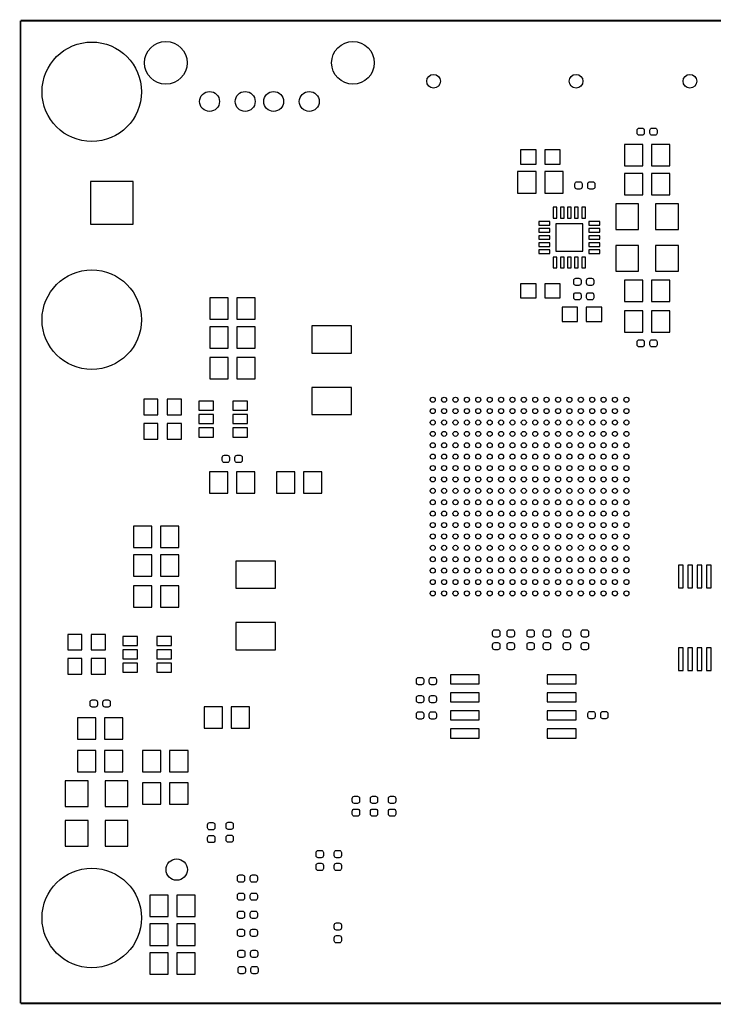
# Model space of a CAD drawing. Extents: x 0 to 180, y 0 to 69.
# Tile 1 of 3: x 0 to 49, y 0 to 69. Entities that reach past the tile are written whole.
import ezdxf

# ---------------------------------------------------------------- set-up
doc = ezdxf.new("R2010")
doc.units = 0
doc.layers.add('BG_OUTLINE', color=254, linetype='CONTINUOUS')
doc.layers.add('PIN_SOLDERMASK_BOTTOM', color=40, linetype='CONTINUOUS')

msp = doc.modelspace()

# ---------------------------------------------------------------- linework, layer by layer
at = {"layer": 'BG_OUTLINE', "const_width": 0.127}
for points in [[(0, 69.000116), (0, 0)], [(96.999806, 69.000116), (0, 69.000116)], [(0, 0), (96.999806, 0)]]:
    msp.add_lwpolyline(points, dxfattribs=at)
at = {"layer": 'PIN_SOLDERMASK_BOTTOM'}
for points in [[(43.287696, 61.3029, -0.414214), (43.440096, 61.4553), (43.643296, 61.4553, -0.414214), (43.795696, 61.3029), (43.795696, 61.0997, -0.414214), (43.643296, 60.9473), (43.440096, 60.9473, -0.414214), (43.287696, 61.0997)], [(44.186856, 61.3029, -0.414214), (44.339256, 61.4553), (44.542456, 61.4553, -0.414214), (44.694856, 61.3029), (44.694856, 61.0997, -0.414214), (44.542456, 60.9473), (44.339256, 60.9473, -0.414214), (44.186856, 61.0997)], [(39.42842, 57.3278, -0.414214), (39.27602, 57.1754), (39.07282, 57.1754, -0.414214), (38.92042, 57.3278), (38.92042, 57.531, -0.414214), (39.07282, 57.6834), (39.27602, 57.6834, -0.414214), (39.42842, 57.531)], [(40.32758, 57.3278, -0.414214), (40.17518, 57.1754), (39.97198, 57.1754, -0.414214), (39.81958, 57.3278), (39.81958, 57.531, -0.414214), (39.97198, 57.6834), (40.17518, 57.6834, -0.414214), (40.32758, 57.531)], [(38.842696, 50.7619, -0.414214), (38.995096, 50.9143), (39.198296, 50.9143, -0.414214), (39.350696, 50.7619), (39.350696, 50.5587, -0.414214), (39.198296, 50.4063), (38.995096, 50.4063, -0.414214), (38.842696, 50.5587)], [(39.741856, 50.7619, -0.414214), (39.894256, 50.9143), (40.097456, 50.9143, -0.414214), (40.249856, 50.7619), (40.249856, 50.5587, -0.414214), (40.097456, 50.4063), (39.894256, 50.4063, -0.414214), (39.741856, 50.5587)], [(39.350696, 49.5427, -0.414214), (39.198296, 49.3903), (38.995096, 49.3903, -0.414214), (38.842696, 49.5427), (38.842696, 49.7459, -0.414214), (38.995096, 49.8983), (39.198296, 49.8983, -0.414214), (39.350696, 49.7459)], [(40.249856, 49.5427, -0.414214), (40.097456, 49.3903), (39.894256, 49.3903, -0.414214), (39.741856, 49.5427), (39.741856, 49.7459, -0.414214), (39.894256, 49.8983), (40.097456, 49.8983, -0.414214), (40.249856, 49.7459)], [(43.287696, 46.4439, -0.414214), (43.440096, 46.5963), (43.643296, 46.5963, -0.414214), (43.795696, 46.4439), (43.795696, 46.2407, -0.414214), (43.643296, 46.0883), (43.440096, 46.0883, -0.414214), (43.287696, 46.2407)], [(44.186856, 46.4439, -0.414214), (44.339256, 46.5963), (44.542456, 46.5963, -0.414214), (44.694856, 46.4439), (44.694856, 46.2407, -0.414214), (44.542456, 46.0883), (44.339256, 46.0883, -0.414214), (44.186856, 46.2407)], [(14.15542, 38.3286, -0.414214), (14.30782, 38.481), (14.51102, 38.481, -0.414214), (14.66342, 38.3286), (14.66342, 38.1254, -0.414214), (14.51102, 37.973), (14.30782, 37.973, -0.414214), (14.15542, 38.1254)], [(15.05458, 38.3286, -0.414214), (15.20698, 38.481), (15.41018, 38.481, -0.414214), (15.56258, 38.3286), (15.56258, 38.1254, -0.414214), (15.41018, 37.973), (15.20698, 37.973, -0.414214), (15.05458, 38.1254)], [(33.5026, 26.23058, -0.414214), (33.655, 26.07818), (33.655, 25.87498, -0.414214), (33.5026, 25.72258), (33.2994, 25.72258, -0.414214), (33.147, 25.87498), (33.147, 26.07818, -0.414214), (33.2994, 26.23058)], [(34.5186, 26.23058, -0.414214), (34.671, 26.07818), (34.671, 25.87498, -0.414214), (34.5186, 25.72258), (34.3154, 25.72258, -0.414214), (34.163, 25.87498), (34.163, 26.07818, -0.414214), (34.3154, 26.23058)], [(35.9156, 26.23058, -0.414214), (36.068, 26.07818), (36.068, 25.87498, -0.414214), (35.9156, 25.72258), (35.7124, 25.72258, -0.414214), (35.56, 25.87498), (35.56, 26.07818, -0.414214), (35.7124, 26.23058)], [(37.0586, 26.23058, -0.414214), (37.211, 26.07818), (37.211, 25.87498, -0.414214), (37.0586, 25.72258), (36.8554, 25.72258, -0.414214), (36.703, 25.87498), (36.703, 26.07818, -0.414214), (36.8554, 26.23058)], [(38.4556, 26.23058, -0.414214), (38.608, 26.07818), (38.608, 25.87498, -0.414214), (38.4556, 25.72258), (38.2524, 25.72258, -0.414214), (38.1, 25.87498), (38.1, 26.07818, -0.414214), (38.2524, 26.23058)], [(39.7256, 26.23058, -0.414214), (39.878, 26.07818), (39.878, 25.87498, -0.414214), (39.7256, 25.72258), (39.5224, 25.72258, -0.414214), (39.37, 25.87498), (39.37, 26.07818, -0.414214), (39.5224, 26.23058)], [(33.5026, 25.33142, -0.414214), (33.655, 25.17902), (33.655, 24.97582, -0.414214), (33.5026, 24.82342), (33.2994, 24.82342, -0.414214), (33.147, 24.97582), (33.147, 25.17902, -0.414214), (33.2994, 25.33142)], [(34.5186, 25.33142, -0.414214), (34.671, 25.17902), (34.671, 24.97582, -0.414214), (34.5186, 24.82342), (34.3154, 24.82342, -0.414214), (34.163, 24.97582), (34.163, 25.17902, -0.414214), (34.3154, 25.33142)], [(35.9156, 25.33142, -0.414214), (36.068, 25.17902), (36.068, 24.97582, -0.414214), (35.9156, 24.82342), (35.7124, 24.82342, -0.414214), (35.56, 24.97582), (35.56, 25.17902, -0.414214), (35.7124, 25.33142)], [(37.0586, 25.33142, -0.414214), (37.211, 25.17902), (37.211, 24.97582, -0.414214), (37.0586, 24.82342), (36.8554, 24.82342, -0.414214), (36.703, 24.97582), (36.703, 25.17902, -0.414214), (36.8554, 25.33142)], [(38.4556, 25.33142, -0.414214), (38.608, 25.17902), (38.608, 24.97582, -0.414214), (38.4556, 24.82342), (38.2524, 24.82342, -0.414214), (38.1, 24.97582), (38.1, 25.17902, -0.414214), (38.2524, 25.33142)], [(39.7256, 25.33142, -0.414214), (39.878, 25.17902), (39.878, 24.97582, -0.414214), (39.7256, 24.82342), (39.5224, 24.82342, -0.414214), (39.37, 24.97582), (39.37, 25.17902, -0.414214), (39.5224, 25.33142)], [(28.30322, 22.5298, -0.414214), (28.15082, 22.3774), (27.94762, 22.3774, -0.414214), (27.79522, 22.5298), (27.79522, 22.733, -0.414214), (27.94762, 22.8854), (28.15082, 22.8854, -0.414214), (28.30322, 22.733)], [(29.20238, 22.5298, -0.414214), (29.04998, 22.3774), (28.84678, 22.3774, -0.414214), (28.69438, 22.5298), (28.69438, 22.733, -0.414214), (28.84678, 22.8854), (29.04998, 22.8854, -0.414214), (29.20238, 22.733)], [(28.30322, 21.2598, -0.414214), (28.15082, 21.1074), (27.94762, 21.1074, -0.414214), (27.79522, 21.2598), (27.79522, 21.463, -0.414214), (27.94762, 21.6154), (28.15082, 21.6154, -0.414214), (28.30322, 21.463)], [(29.20238, 21.2598, -0.414214), (29.04998, 21.1074), (28.84678, 21.1074, -0.414214), (28.69438, 21.2598), (28.69438, 21.463, -0.414214), (28.84678, 21.6154), (29.04998, 21.6154, -0.414214), (29.20238, 21.463)], [(4.88442, 21.1582, -0.414214), (5.03682, 21.3106), (5.24002, 21.3106, -0.414214), (5.39242, 21.1582), (5.39242, 20.955, -0.414214), (5.24002, 20.8026), (5.03682, 20.8026, -0.414214), (4.88442, 20.955)], [(5.78358, 21.1582, -0.414214), (5.93598, 21.3106), (6.13918, 21.3106, -0.414214), (6.29158, 21.1582), (6.29158, 20.955, -0.414214), (6.13918, 20.8026), (5.93598, 20.8026, -0.414214), (5.78358, 20.955)], [(27.79522, 20.32, -0.414214), (27.94762, 20.4724), (28.15082, 20.4724, -0.414214), (28.30322, 20.32), (28.30322, 20.1168, -0.414214), (28.15082, 19.9644), (27.94762, 19.9644, -0.414214), (27.79522, 20.1168)], [(28.69438, 20.32, -0.414214), (28.84678, 20.4724), (29.04998, 20.4724, -0.414214), (29.20238, 20.32), (29.20238, 20.1168, -0.414214), (29.04998, 19.9644), (28.84678, 19.9644, -0.414214), (28.69438, 20.1168)], [(39.83482, 20.3454, -0.414214), (39.98722, 20.4978), (40.19042, 20.4978, -0.414214), (40.34282, 20.3454), (40.34282, 20.1422, -0.414214), (40.19042, 19.9898), (39.98722, 19.9898, -0.414214), (39.83482, 20.1422)], [(40.73398, 20.3454, -0.414214), (40.88638, 20.4978), (41.08958, 20.4978, -0.414214), (41.24198, 20.3454), (41.24198, 20.1422, -0.414214), (41.08958, 19.9898), (40.88638, 19.9898, -0.414214), (40.73398, 20.1422)], [(23.647654, 14.546326, -0.414214), (23.800054, 14.393926), (23.800054, 14.190726, -0.414214), (23.647654, 14.038326), (23.444454, 14.038326, -0.414214), (23.292054, 14.190726), (23.292054, 14.393926, -0.414214), (23.444454, 14.546326)], [(24.917654, 14.546326, -0.414214), (25.070054, 14.393926), (25.070054, 14.190726, -0.414214), (24.917654, 14.038326), (24.714454, 14.038326, -0.414214), (24.562054, 14.190726), (24.562054, 14.393926, -0.414214), (24.714454, 14.546326)], [(26.187654, 14.546326, -0.414214), (26.340054, 14.393926), (26.340054, 14.190726, -0.414214), (26.187654, 14.038326), (25.984454, 14.038326, -0.414214), (25.832054, 14.190726), (25.832054, 14.393926, -0.414214), (25.984454, 14.546326)], [(23.647654, 13.647166, -0.414214), (23.800054, 13.494766), (23.800054, 13.291566, -0.414214), (23.647654, 13.139166), (23.444454, 13.139166, -0.414214), (23.292054, 13.291566), (23.292054, 13.494766, -0.414214), (23.444454, 13.647166)], [(24.917654, 13.647166, -0.414214), (25.070054, 13.494766), (25.070054, 13.291566, -0.414214), (24.917654, 13.139166), (24.714454, 13.139166, -0.414214), (24.562054, 13.291566), (24.562054, 13.494766, -0.414214), (24.714454, 13.647166)], [(26.187654, 13.647166, -0.414214), (26.340054, 13.494766), (26.340054, 13.291566, -0.414214), (26.187654, 13.139166), (25.984454, 13.139166, -0.414214), (25.832054, 13.291566), (25.832054, 13.494766, -0.414214), (25.984454, 13.647166)], [(13.4874, 12.69238, -0.414214), (13.6398, 12.53998), (13.6398, 12.33678, -0.414214), (13.4874, 12.18438), (13.2842, 12.18438, -0.414214), (13.1318, 12.33678), (13.1318, 12.53998, -0.414214), (13.2842, 12.69238)], [(14.7828, 12.71778, -0.414214), (14.9352, 12.56538), (14.9352, 12.36218, -0.414214), (14.7828, 12.20978), (14.5796, 12.20978, -0.414214), (14.4272, 12.36218), (14.4272, 12.56538, -0.414214), (14.5796, 12.71778)], [(13.4874, 11.79322, -0.414214), (13.6398, 11.64082), (13.6398, 11.43762, -0.414214), (13.4874, 11.28522), (13.2842, 11.28522, -0.414214), (13.1318, 11.43762), (13.1318, 11.64082, -0.414214), (13.2842, 11.79322)], [(14.7828, 11.81862, -0.414214), (14.9352, 11.66622), (14.9352, 11.46302, -0.414214), (14.7828, 11.31062), (14.5796, 11.31062, -0.414214), (14.4272, 11.46302), (14.4272, 11.66622, -0.414214), (14.5796, 11.81862)], [(21.107654, 10.736326, -0.414214), (21.260054, 10.583926), (21.260054, 10.380726, -0.414214), (21.107654, 10.228326), (20.904454, 10.228326, -0.414214), (20.752054, 10.380726), (20.752054, 10.583926, -0.414214), (20.904454, 10.736326)], [(22.377654, 10.736326, -0.414214), (22.530054, 10.583926), (22.530054, 10.380726, -0.414214), (22.377654, 10.228326), (22.174454, 10.228326, -0.414214), (22.022054, 10.380726), (22.022054, 10.583926, -0.414214), (22.174454, 10.736326)], [(21.107654, 9.837166, -0.414214), (21.260054, 9.684766), (21.260054, 9.481566, -0.414214), (21.107654, 9.329166), (20.904454, 9.329166, -0.414214), (20.752054, 9.481566), (20.752054, 9.684766, -0.414214), (20.904454, 9.837166)], [(22.377654, 9.837166, -0.414214), (22.530054, 9.684766), (22.530054, 9.481566, -0.414214), (22.377654, 9.329166), (22.174454, 9.329166, -0.414214), (22.022054, 9.481566), (22.022054, 9.684766, -0.414214), (22.174454, 9.837166)], [(15.730474, 8.661146, -0.414214), (15.578074, 8.508746), (15.374874, 8.508746, -0.414214), (15.222474, 8.661146), (15.222474, 8.864346, -0.414214), (15.374874, 9.016746), (15.578074, 9.016746, -0.414214), (15.730474, 8.864346)], [(16.629634, 8.661146, -0.414214), (16.477234, 8.508746), (16.274034, 8.508746, -0.414214), (16.121634, 8.661146), (16.121634, 8.864346, -0.414214), (16.274034, 9.016746), (16.477234, 9.016746, -0.414214), (16.629634, 8.864346)], [(15.730474, 7.391146, -0.414214), (15.578074, 7.238746), (15.374874, 7.238746, -0.414214), (15.222474, 7.391146), (15.222474, 7.594346, -0.414214), (15.374874, 7.746746), (15.578074, 7.746746, -0.414214), (15.730474, 7.594346)], [(16.629634, 7.391146, -0.414214), (16.477234, 7.238746), (16.274034, 7.238746, -0.414214), (16.121634, 7.391146), (16.121634, 7.594346, -0.414214), (16.274034, 7.746746), (16.477234, 7.746746, -0.414214), (16.629634, 7.594346)], [(15.730474, 6.121146, -0.414214), (15.578074, 5.968746), (15.374874, 5.968746, -0.414214), (15.222474, 6.121146), (15.222474, 6.324346, -0.414214), (15.374874, 6.476746), (15.578074, 6.476746, -0.414214), (15.730474, 6.324346)], [(16.629634, 6.121146, -0.414214), (16.477234, 5.968746), (16.274034, 5.968746, -0.414214), (16.121634, 6.121146), (16.121634, 6.324346, -0.414214), (16.274034, 6.476746), (16.477234, 6.476746, -0.414214), (16.629634, 6.324346)], [(22.174454, 5.148326, -0.414214), (22.022054, 5.300726), (22.022054, 5.503926, -0.414214), (22.174454, 5.656326), (22.377654, 5.656326, -0.414214), (22.530054, 5.503926), (22.530054, 5.300726, -0.414214), (22.377654, 5.148326)], [(15.730474, 4.851146, -0.414214), (15.578074, 4.698746), (15.374874, 4.698746, -0.414214), (15.222474, 4.851146), (15.222474, 5.054346, -0.414214), (15.374874, 5.206746), (15.578074, 5.206746, -0.414214), (15.730474, 5.054346)], [(16.629634, 4.851146, -0.414214), (16.477234, 4.698746), (16.274034, 4.698746, -0.414214), (16.121634, 4.851146), (16.121634, 5.054346, -0.414214), (16.274034, 5.206746), (16.477234, 5.206746, -0.414214), (16.629634, 5.054346)], [(22.174454, 4.249166, -0.414214), (22.022054, 4.401566), (22.022054, 4.604766, -0.414214), (22.174454, 4.757166), (22.377654, 4.757166, -0.414214), (22.530054, 4.604766), (22.530054, 4.401566, -0.414214), (22.377654, 4.249166)], [(15.75562, 3.3782, -0.414214), (15.60322, 3.2258), (15.40002, 3.2258, -0.414214), (15.24762, 3.3782), (15.24762, 3.5814, -0.414214), (15.40002, 3.7338), (15.60322, 3.7338, -0.414214), (15.75562, 3.5814)], [(16.65478, 3.3782, -0.414214), (16.50238, 3.2258), (16.29918, 3.2258, -0.414214), (16.14678, 3.3782), (16.14678, 3.5814, -0.414214), (16.29918, 3.7338), (16.50238, 3.7338, -0.414214), (16.65478, 3.5814)], [(15.78102, 2.2352, -0.414214), (15.62862, 2.0828), (15.42542, 2.0828, -0.414214), (15.27302, 2.2352), (15.27302, 2.4384, -0.414214), (15.42542, 2.5908), (15.62862, 2.5908, -0.414214), (15.78102, 2.4384)], [(16.68018, 2.2352, -0.414214), (16.52778, 2.0828), (16.32458, 2.0828, -0.414214), (16.17218, 2.2352), (16.17218, 2.4384, -0.414214), (16.32458, 2.5908), (16.52778, 2.5908, -0.414214), (16.68018, 2.4384)]]:
    msp.add_lwpolyline(points, format="xyb", close=True, dxfattribs=at)
for points in [[(42.393616, 60.2996), (42.393616, 58.801), (43.689016, 58.801), (43.689016, 60.2996)], [(44.293536, 60.2996), (44.293536, 58.801), (45.588936, 58.801), (45.588936, 60.2996)], [(35.102292, 59.9186), (35.102292, 58.928), (36.194492, 58.928), (36.194492, 59.9186)], [(36.80206, 59.9186), (36.80206, 58.928), (37.89426, 58.928), (37.89426, 59.9186)], [(34.900616, 58.3946), (34.900616, 56.896), (36.196016, 56.896), (36.196016, 58.3946)], [(36.800536, 58.3946), (36.800536, 56.896), (38.095936, 56.896), (38.095936, 58.3946)], [(42.393616, 58.2676), (42.393616, 56.769), (43.689016, 56.769), (43.689016, 58.2676)], [(44.293536, 58.2676), (44.293536, 56.769), (45.588936, 56.769), (45.588936, 58.2676)], [(7.8994, 54.7116), (7.8994, 57.7088), (4.9022, 57.7088), (4.9022, 54.7116)], [(41.791128, 56.134), (41.791128, 54.3306), (43.391328, 54.3306), (43.391328, 56.134)], [(44.591224, 56.134), (44.591224, 54.3306), (46.191424, 54.3306), (46.191424, 56.134)], [(37.404802, 55.14086), (37.658802, 55.14086), (37.658802, 55.90286), (37.404802, 55.90286)], [(37.904674, 55.14086), (38.158674, 55.14086), (38.158674, 55.90286), (37.904674, 55.90286)], [(38.4048, 55.14086), (38.6588, 55.14086), (38.6588, 55.90286), (38.4048, 55.90286)], [(38.904926, 55.14086), (39.158926, 55.14086), (39.158926, 55.90286), (38.904926, 55.90286)], [(39.404798, 55.14086), (39.658798, 55.14086), (39.658798, 55.90286), (39.404798, 55.90286)], [(36.40074, 54.898798), (36.40074, 54.644798), (37.16274, 54.644798), (37.16274, 54.898798)], [(37.5793, 52.8193), (39.4843, 52.8193), (39.4843, 54.7243), (37.5793, 54.7243)], [(39.90086, 54.898798), (39.90086, 54.644798), (40.66286, 54.644798), (40.66286, 54.898798)], [(36.40074, 54.398926), (36.40074, 54.144926), (37.16274, 54.144926), (37.16274, 54.398926)], [(39.90086, 54.398926), (39.90086, 54.144926), (40.66286, 54.144926), (40.66286, 54.398926)], [(36.40074, 53.8988), (36.40074, 53.6448), (37.16274, 53.6448), (37.16274, 53.8988)], [(36.40074, 53.398674), (36.40074, 53.144674), (37.16274, 53.144674), (37.16274, 53.398674)], [(39.90086, 53.8988), (39.90086, 53.6448), (40.66286, 53.6448), (40.66286, 53.8988)], [(39.90086, 53.398674), (39.90086, 53.144674), (40.66286, 53.144674), (40.66286, 53.398674)], [(36.40074, 52.898802), (36.40074, 52.644802), (37.16274, 52.644802), (37.16274, 52.898802)], [(39.90086, 52.898802), (39.90086, 52.644802), (40.66286, 52.644802), (40.66286, 52.898802)], [(41.791128, 53.213), (41.791128, 51.4096), (43.391328, 51.4096), (43.391328, 53.213)], [(44.591224, 53.213), (44.591224, 51.4096), (46.191424, 51.4096), (46.191424, 53.213)], [(37.404802, 51.64074), (37.658802, 51.64074), (37.658802, 52.40274), (37.404802, 52.40274)], [(37.904674, 51.64074), (38.158674, 51.64074), (38.158674, 52.40274), (37.904674, 52.40274)], [(38.4048, 51.64074), (38.6588, 51.64074), (38.6588, 52.40274), (38.4048, 52.40274)], [(38.904926, 51.64074), (39.158926, 51.64074), (39.158926, 52.40274), (38.904926, 52.40274)], [(39.404798, 51.64074), (39.658798, 51.64074), (39.658798, 52.40274), (39.404798, 52.40274)], [(35.102292, 50.5206), (35.102292, 49.53), (36.194492, 49.53), (36.194492, 50.5206)], [(36.80206, 50.5206), (36.80206, 49.53), (37.89426, 49.53), (37.89426, 50.5206)], [(42.393616, 50.7746), (42.393616, 49.276), (43.689016, 49.276), (43.689016, 50.7746)], [(44.293536, 50.7746), (44.293536, 49.276), (45.588936, 49.276), (45.588936, 50.7746)], [(13.28674, 49.5427), (13.28674, 48.0441), (14.58214, 48.0441), (14.58214, 49.5427)], [(15.18666, 49.5427), (15.18666, 48.0441), (16.48206, 48.0441), (16.48206, 49.5427)], [(38.023292, 48.8696), (38.023292, 47.879), (39.115492, 47.879), (39.115492, 48.8696)], [(39.72306, 48.8696), (39.72306, 47.879), (40.81526, 47.879), (40.81526, 48.8696)], [(42.393616, 48.6156), (42.393616, 47.117), (43.689016, 47.117), (43.689016, 48.6156)], [(44.293536, 48.6156), (44.293536, 47.117), (45.588936, 47.117), (45.588936, 48.6156)], [(13.28674, 47.5107), (13.28674, 46.0121), (14.58214, 46.0121), (14.58214, 47.5107)], [(15.18666, 47.5107), (15.18666, 46.0121), (16.48206, 46.0121), (16.48206, 47.5107)], [(20.447, 45.6565), (23.241, 45.6565), (23.241, 47.5615), (20.447, 47.5615)], [(13.28674, 45.3517), (13.28674, 43.8531), (14.58214, 43.8531), (14.58214, 45.3517)], [(15.18666, 45.3517), (15.18666, 43.8531), (16.48206, 43.8531), (16.48206, 45.3517)], [(20.447, 41.3385), (23.241, 41.3385), (23.241, 43.2435), (20.447, 43.2435)], [(8.6487, 41.324784), (9.6393, 41.324784), (9.6393, 42.416984), (8.6487, 42.416984)], [(11.2903, 42.416984), (10.2997, 42.416984), (10.2997, 41.324784), (11.2903, 41.324784)], [(13.53566, 41.6433), (13.53566, 42.2783), (12.51966, 42.2783), (12.51966, 41.6433)], [(15.9258, 41.6433), (15.9258, 42.2783), (14.9098, 42.2783), (14.9098, 41.6433)], [(13.53566, 40.7035), (13.53566, 41.3385), (12.51966, 41.3385), (12.51966, 40.7035)], [(15.9258, 40.7035), (15.9258, 41.3385), (14.9098, 41.3385), (14.9098, 40.7035)], [(8.6487, 39.625016), (9.6393, 39.625016), (9.6393, 40.717216), (8.6487, 40.717216)], [(11.2903, 40.717216), (10.2997, 40.717216), (10.2997, 39.625016), (11.2903, 39.625016)], [(13.5382, 39.7637), (13.5382, 40.3987), (12.5222, 40.3987), (12.5222, 39.7637)], [(15.9258, 39.7637), (15.9258, 40.3987), (14.9098, 40.3987), (14.9098, 39.7637)], [(13.26134, 37.3253), (13.26134, 35.8267), (14.55674, 35.8267), (14.55674, 37.3253)], [(15.16126, 37.3253), (15.16126, 35.8267), (16.45666, 35.8267), (16.45666, 37.3253)], [(19.25574, 35.8267), (19.25574, 37.3253), (17.96034, 37.3253), (17.96034, 35.8267)], [(21.15566, 35.8267), (21.15566, 37.3253), (19.86026, 37.3253), (19.86026, 35.8267)], [(7.92734, 33.5153), (7.92734, 32.0167), (9.22274, 32.0167), (9.22274, 33.5153)], [(9.82726, 33.5153), (9.82726, 32.0167), (11.12266, 32.0167), (11.12266, 33.5153)], [(7.92734, 31.4833), (7.92734, 29.9847), (9.22274, 29.9847), (9.22274, 31.4833)], [(9.82726, 31.4833), (9.82726, 29.9847), (11.12266, 29.9847), (11.12266, 31.4833)], [(15.113, 29.1465), (17.907, 29.1465), (17.907, 31.0515), (15.113, 31.0515)], [(46.200822, 30.7721), (46.200822, 29.1719), (46.531022, 29.1719), (46.531022, 30.7721)], [(46.850808, 30.7721), (46.850808, 29.1719), (47.181008, 29.1719), (47.181008, 30.7721)], [(47.501302, 30.7721), (47.501302, 29.1719), (47.831502, 29.1719), (47.831502, 30.7721)], [(48.151288, 30.7721), (48.151288, 29.1719), (48.481488, 29.1719), (48.481488, 30.7721)], [(7.92734, 29.3243), (7.92734, 27.8257), (9.22274, 27.8257), (9.22274, 29.3243)], [(9.82726, 29.3243), (9.82726, 27.8257), (11.12266, 27.8257), (11.12266, 29.3243)], [(15.113, 24.8285), (17.907, 24.8285), (17.907, 26.7335), (15.113, 26.7335)], [(3.3147, 24.814784), (4.3053, 24.814784), (4.3053, 25.906984), (3.3147, 25.906984)], [(5.9563, 25.906984), (4.9657, 25.906984), (4.9657, 24.814784), (5.9563, 24.814784)], [(8.20166, 25.1333), (8.20166, 25.7683), (7.18566, 25.7683), (7.18566, 25.1333)], [(10.5918, 25.1333), (10.5918, 25.7683), (9.5758, 25.7683), (9.5758, 25.1333)], [(46.200822, 24.9682), (46.200822, 23.368), (46.531022, 23.368), (46.531022, 24.9682)], [(46.850808, 24.9682), (46.850808, 23.368), (47.181008, 23.368), (47.181008, 24.9682)], [(47.501302, 24.9682), (47.501302, 23.368), (47.831502, 23.368), (47.831502, 24.9682)], [(48.151288, 24.9682), (48.151288, 23.368), (48.481488, 23.368), (48.481488, 24.9682)], [(3.3147, 23.115016), (4.3053, 23.115016), (4.3053, 24.207216), (3.3147, 24.207216)], [(5.9563, 24.207216), (4.9657, 24.207216), (4.9657, 23.115016), (5.9563, 23.115016)], [(8.20166, 24.1935), (8.20166, 24.8285), (7.18566, 24.8285), (7.18566, 24.1935)], [(10.5918, 24.1935), (10.5918, 24.8285), (9.5758, 24.8285), (9.5758, 24.1935)], [(8.2042, 23.2537), (8.2042, 23.8887), (7.1882, 23.8887), (7.1882, 23.2537)], [(10.5918, 23.2537), (10.5918, 23.8887), (9.5758, 23.8887), (9.5758, 23.2537)], [(32.208724, 23.0759), (30.176724, 23.0759), (30.176724, 22.4409), (32.208724, 22.4409)], [(39.012876, 23.0759), (36.980876, 23.0759), (36.980876, 22.4409), (39.012876, 22.4409)], [(32.208724, 21.8059), (30.176724, 21.8059), (30.176724, 21.1709), (32.208724, 21.1709)], [(39.012876, 21.8059), (36.980876, 21.8059), (36.980876, 21.1709), (39.012876, 21.1709)], [(14.17574, 19.3167), (14.17574, 20.8153), (12.88034, 20.8153), (12.88034, 19.3167)], [(16.07566, 19.3167), (16.07566, 20.8153), (14.78026, 20.8153), (14.78026, 19.3167)], [(3.99034, 20.0533), (3.99034, 18.5547), (5.28574, 18.5547), (5.28574, 20.0533)], [(5.89026, 20.0533), (5.89026, 18.5547), (7.18566, 18.5547), (7.18566, 20.0533)], [(32.208724, 20.5359), (30.176724, 20.5359), (30.176724, 19.9009), (32.208724, 19.9009)], [(39.012876, 20.5359), (36.980876, 20.5359), (36.980876, 19.9009), (39.012876, 19.9009)], [(32.208724, 19.2659), (30.176724, 19.2659), (30.176724, 18.6309), (32.208724, 18.6309)], [(39.012876, 19.2659), (36.980876, 19.2659), (36.980876, 18.6309), (39.012876, 18.6309)], [(3.99034, 17.7673), (3.99034, 16.2687), (5.28574, 16.2687), (5.28574, 17.7673)], [(5.89026, 17.7673), (5.89026, 16.2687), (7.18566, 16.2687), (7.18566, 17.7673)], [(9.85774, 16.2687), (9.85774, 17.7673), (8.56234, 17.7673), (8.56234, 16.2687)], [(11.75766, 16.2687), (11.75766, 17.7673), (10.46226, 17.7673), (10.46226, 16.2687)], [(3.133852, 15.6337), (3.133852, 13.8303), (4.734052, 13.8303), (4.734052, 15.6337)], [(5.933948, 15.6337), (5.933948, 13.8303), (7.534148, 13.8303), (7.534148, 15.6337)], [(9.85774, 13.9827), (9.85774, 15.4813), (8.56234, 15.4813), (8.56234, 13.9827)], [(11.75766, 13.9827), (11.75766, 15.4813), (10.46226, 15.4813), (10.46226, 13.9827)], [(3.133852, 12.8397), (3.133852, 11.0363), (4.734052, 11.0363), (4.734052, 12.8397)], [(5.933948, 12.8397), (5.933948, 11.0363), (7.534148, 11.0363), (7.534148, 12.8397)], [(9.07034, 7.6073), (9.07034, 6.1087), (10.36574, 6.1087), (10.36574, 7.6073)], [(10.97026, 7.6073), (10.97026, 6.1087), (12.26566, 6.1087), (12.26566, 7.6073)], [(9.07034, 5.5753), (9.07034, 4.0767), (10.36574, 4.0767), (10.36574, 5.5753)], [(10.97026, 5.5753), (10.97026, 4.0767), (12.26566, 4.0767), (12.26566, 5.5753)], [(9.07034, 3.5433), (9.07034, 2.0447), (10.36574, 2.0447), (10.36574, 3.5433)], [(10.97026, 3.5433), (10.97026, 2.0447), (12.26566, 2.0447), (12.26566, 3.5433)]]:
    msp.add_lwpolyline(points, close=True, dxfattribs=at)
for centre, radius in [((4.99999, 64.000126), 3.4925), ((10.199116, 66.032126), 1.4986), ((23.339044, 66.032126), 1.4986), ((28.999942, 64.737996), 0.4826), ((38.999922, 64.737996), 0.4826), ((46.999906, 64.737996), 0.4826), ((13.26896, 63.3222), 0.6985), ((15.769082, 63.3222), 0.6985), ((17.769078, 63.3222), 0.6985), ((20.2692, 63.3222), 0.6985), ((4.99999, 47.999904), 3.4925), ((28.937712, 42.385488), 0.1778), ((29.737812, 42.385488), 0.1778), ((30.537912, 42.385488), 0.1778), ((31.337758, 42.385488), 0.1778), ((32.137858, 42.385488), 0.1778), ((32.937704, 42.385488), 0.1778), ((33.737804, 42.385488), 0.1778), ((34.537904, 42.385488), 0.1778), ((35.33775, 42.385488), 0.1778), ((36.13785, 42.385488), 0.1778), ((36.937696, 42.385488), 0.1778), ((37.737796, 42.385488), 0.1778), ((38.537896, 42.385488), 0.1778), ((39.337742, 42.385488), 0.1778), ((40.137842, 42.385488), 0.1778), ((40.937688, 42.385488), 0.1778), ((41.737788, 42.385488), 0.1778), ((42.537888, 42.385488), 0.1778), ((28.937712, 41.585388), 0.1778), ((29.737812, 41.585388), 0.1778), ((30.537912, 41.585388), 0.1778), ((31.337758, 41.585388), 0.1778), ((32.137858, 41.585388), 0.1778), ((32.937704, 41.585388), 0.1778), ((33.737804, 41.585388), 0.1778), ((34.537904, 41.585388), 0.1778), ((35.33775, 41.585388), 0.1778), ((36.13785, 41.585388), 0.1778), ((36.937696, 41.585388), 0.1778), ((37.737796, 41.585388), 0.1778), ((38.537896, 41.585388), 0.1778), ((39.337742, 41.585388), 0.1778), ((40.137842, 41.585388), 0.1778), ((40.937688, 41.585388), 0.1778), ((41.737788, 41.585388), 0.1778), ((42.537888, 41.585388), 0.1778), ((28.937712, 40.785288), 0.1778), ((29.737812, 40.785288), 0.1778), ((30.537912, 40.785288), 0.1778), ((31.337758, 40.785288), 0.1778), ((32.137858, 40.785288), 0.1778), ((32.937704, 40.785288), 0.1778), ((33.737804, 40.785288), 0.1778), ((34.537904, 40.785288), 0.1778), ((35.33775, 40.785288), 0.1778), ((36.13785, 40.785288), 0.1778), ((36.937696, 40.785288), 0.1778), ((37.737796, 40.785288), 0.1778), ((38.537896, 40.785288), 0.1778), ((39.337742, 40.785288), 0.1778), ((40.137842, 40.785288), 0.1778), ((40.937688, 40.785288), 0.1778), ((41.737788, 40.785288), 0.1778), ((42.537888, 40.785288), 0.1778), ((28.937712, 39.985442), 0.1778), ((29.737812, 39.985442), 0.1778), ((30.537912, 39.985442), 0.1778), ((31.337758, 39.985442), 0.1778), ((32.137858, 39.985442), 0.1778), ((32.937704, 39.985442), 0.1778), ((33.737804, 39.985442), 0.1778), ((34.537904, 39.985442), 0.1778), ((35.33775, 39.985442), 0.1778), ((36.13785, 39.985442), 0.1778), ((36.937696, 39.985442), 0.1778), ((37.737796, 39.985442), 0.1778), ((38.537896, 39.985442), 0.1778), ((39.337742, 39.985442), 0.1778), ((40.137842, 39.985442), 0.1778), ((40.937688, 39.985442), 0.1778), ((41.737788, 39.985442), 0.1778), ((42.537888, 39.985442), 0.1778), ((28.937712, 39.185342), 0.1778), ((29.737812, 39.185342), 0.1778), ((30.537912, 39.185342), 0.1778), ((31.337758, 39.185342), 0.1778), ((32.137858, 39.185342), 0.1778), ((32.937704, 39.185342), 0.1778), ((33.737804, 39.185342), 0.1778), ((34.537904, 39.185342), 0.1778), ((35.33775, 39.185342), 0.1778), ((36.13785, 39.185342), 0.1778), ((36.937696, 39.185342), 0.1778), ((37.737796, 39.185342), 0.1778), ((38.537896, 39.185342), 0.1778), ((39.337742, 39.185342), 0.1778), ((40.137842, 39.185342), 0.1778), ((40.937688, 39.185342), 0.1778), ((41.737788, 39.185342), 0.1778), ((42.537888, 39.185342), 0.1778), ((28.937712, 38.385496), 0.1778), ((29.737812, 38.385496), 0.1778), ((30.537912, 38.385496), 0.1778), ((31.337758, 38.385496), 0.1778), ((32.137858, 38.385496), 0.1778), ((32.937704, 38.385496), 0.1778), ((33.737804, 38.385496), 0.1778), ((34.537904, 38.385496), 0.1778), ((35.33775, 38.385496), 0.1778), ((36.13785, 38.385496), 0.1778), ((36.937696, 38.385496), 0.1778), ((37.737796, 38.385496), 0.1778), ((38.537896, 38.385496), 0.1778), ((39.337742, 38.385496), 0.1778), ((40.137842, 38.385496), 0.1778), ((40.937688, 38.385496), 0.1778), ((41.737788, 38.385496), 0.1778), ((42.537888, 38.385496), 0.1778), ((28.937712, 37.585396), 0.1778), ((29.737812, 37.585396), 0.1778), ((30.537912, 37.585396), 0.1778), ((31.337758, 37.585396), 0.1778), ((32.137858, 37.585396), 0.1778), ((32.937704, 37.585396), 0.1778), ((33.737804, 37.585396), 0.1778), ((34.537904, 37.585396), 0.1778), ((35.33775, 37.585396), 0.1778), ((36.13785, 37.585396), 0.1778), ((36.937696, 37.585396), 0.1778), ((37.737796, 37.585396), 0.1778), ((38.537896, 37.585396), 0.1778), ((39.337742, 37.585396), 0.1778), ((40.137842, 37.585396), 0.1778), ((40.937688, 37.585396), 0.1778), ((41.737788, 37.585396), 0.1778), ((42.537888, 37.585396), 0.1778), ((28.937712, 36.785296), 0.1778), ((29.737812, 36.785296), 0.1778), ((30.537912, 36.785296), 0.1778), ((31.337758, 36.785296), 0.1778), ((32.137858, 36.785296), 0.1778), ((32.937704, 36.785296), 0.1778), ((33.737804, 36.785296), 0.1778), ((34.537904, 36.785296), 0.1778), ((35.33775, 36.785296), 0.1778), ((36.13785, 36.785296), 0.1778), ((36.937696, 36.785296), 0.1778), ((37.737796, 36.785296), 0.1778), ((38.537896, 36.785296), 0.1778), ((39.337742, 36.785296), 0.1778), ((40.137842, 36.785296), 0.1778), ((40.937688, 36.785296), 0.1778), ((41.737788, 36.785296), 0.1778), ((42.537888, 36.785296), 0.1778), ((28.937712, 35.98545), 0.1778), ((29.737812, 35.98545), 0.1778), ((30.537912, 35.98545), 0.1778), ((31.337758, 35.98545), 0.1778), ((32.137858, 35.98545), 0.1778), ((32.937704, 35.98545), 0.1778), ((33.737804, 35.98545), 0.1778), ((34.537904, 35.98545), 0.1778), ((35.33775, 35.98545), 0.1778), ((36.13785, 35.98545), 0.1778), ((36.937696, 35.98545), 0.1778), ((37.737796, 35.98545), 0.1778), ((38.537896, 35.98545), 0.1778), ((39.337742, 35.98545), 0.1778), ((40.137842, 35.98545), 0.1778), ((40.937688, 35.98545), 0.1778), ((41.737788, 35.98545), 0.1778), ((42.537888, 35.98545), 0.1778), ((28.937712, 35.18535), 0.1778), ((29.737812, 35.18535), 0.1778), ((30.537912, 35.18535), 0.1778), ((31.337758, 35.18535), 0.1778), ((32.137858, 35.18535), 0.1778), ((32.937704, 35.18535), 0.1778), ((33.737804, 35.18535), 0.1778), ((34.537904, 35.18535), 0.1778), ((35.33775, 35.18535), 0.1778), ((36.13785, 35.18535), 0.1778), ((36.937696, 35.18535), 0.1778), ((37.737796, 35.18535), 0.1778), ((38.537896, 35.18535), 0.1778), ((39.337742, 35.18535), 0.1778), ((40.137842, 35.18535), 0.1778), ((40.937688, 35.18535), 0.1778), ((41.737788, 35.18535), 0.1778), ((42.537888, 35.18535), 0.1778), ((28.937712, 34.385504), 0.1778), ((29.737812, 34.385504), 0.1778), ((30.537912, 34.385504), 0.1778), ((31.337758, 34.385504), 0.1778), ((32.137858, 34.385504), 0.1778), ((32.937704, 34.385504), 0.1778), ((33.737804, 34.385504), 0.1778), ((34.537904, 34.385504), 0.1778), ((35.33775, 34.385504), 0.1778), ((36.13785, 34.385504), 0.1778), ((36.937696, 34.385504), 0.1778), ((37.737796, 34.385504), 0.1778), ((38.537896, 34.385504), 0.1778), ((39.337742, 34.385504), 0.1778), ((40.137842, 34.385504), 0.1778), ((40.937688, 34.385504), 0.1778), ((41.737788, 34.385504), 0.1778), ((42.537888, 34.385504), 0.1778), ((28.937712, 33.585404), 0.1778), ((29.737812, 33.585404), 0.1778), ((30.537912, 33.585404), 0.1778), ((31.337758, 33.585404), 0.1778), ((32.137858, 33.585404), 0.1778), ((32.937704, 33.585404), 0.1778), ((33.737804, 33.585404), 0.1778), ((34.537904, 33.585404), 0.1778), ((35.33775, 33.585404), 0.1778), ((36.13785, 33.585404), 0.1778), ((36.937696, 33.585404), 0.1778), ((37.737796, 33.585404), 0.1778), ((38.537896, 33.585404), 0.1778), ((39.337742, 33.585404), 0.1778), ((40.137842, 33.585404), 0.1778), ((40.937688, 33.585404), 0.1778), ((41.737788, 33.585404), 0.1778), ((42.537888, 33.585404), 0.1778), ((28.937712, 32.785304), 0.1778), ((29.737812, 32.785304), 0.1778), ((30.537912, 32.785304), 0.1778), ((31.337758, 32.785304), 0.1778), ((32.137858, 32.785304), 0.1778), ((32.937704, 32.785304), 0.1778), ((33.737804, 32.785304), 0.1778), ((34.537904, 32.785304), 0.1778), ((35.33775, 32.785304), 0.1778), ((36.13785, 32.785304), 0.1778), ((36.937696, 32.785304), 0.1778), ((37.737796, 32.785304), 0.1778), ((38.537896, 32.785304), 0.1778), ((39.337742, 32.785304), 0.1778), ((40.137842, 32.785304), 0.1778), ((40.937688, 32.785304), 0.1778), ((41.737788, 32.785304), 0.1778), ((42.537888, 32.785304), 0.1778), ((28.937712, 31.985458), 0.1778), ((29.737812, 31.985458), 0.1778), ((30.537912, 31.985458), 0.1778), ((31.337758, 31.985458), 0.1778), ((32.137858, 31.985458), 0.1778), ((32.937704, 31.985458), 0.1778), ((33.737804, 31.985458), 0.1778), ((34.537904, 31.985458), 0.1778), ((35.33775, 31.985458), 0.1778), ((36.13785, 31.985458), 0.1778), ((36.937696, 31.985458), 0.1778), ((37.737796, 31.985458), 0.1778), ((38.537896, 31.985458), 0.1778), ((39.337742, 31.985458), 0.1778), ((40.137842, 31.985458), 0.1778), ((40.937688, 31.985458), 0.1778), ((41.737788, 31.985458), 0.1778), ((42.537888, 31.985458), 0.1778), ((28.937712, 31.185358), 0.1778), ((29.737812, 31.185358), 0.1778), ((30.537912, 31.185358), 0.1778), ((31.337758, 31.185358), 0.1778), ((32.137858, 31.185358), 0.1778), ((32.937704, 31.185358), 0.1778), ((33.737804, 31.185358), 0.1778), ((34.537904, 31.185358), 0.1778), ((35.33775, 31.185358), 0.1778), ((36.13785, 31.185358), 0.1778), ((36.937696, 31.185358), 0.1778), ((37.737796, 31.185358), 0.1778), ((38.537896, 31.185358), 0.1778), ((39.337742, 31.185358), 0.1778), ((40.137842, 31.185358), 0.1778), ((40.937688, 31.185358), 0.1778), ((41.737788, 31.185358), 0.1778), ((42.537888, 31.185358), 0.1778), ((28.937712, 30.385512), 0.1778), ((29.737812, 30.385512), 0.1778), ((30.537912, 30.385512), 0.1778), ((31.337758, 30.385512), 0.1778), ((32.137858, 30.385512), 0.1778), ((32.937704, 30.385512), 0.1778), ((33.737804, 30.385512), 0.1778), ((34.537904, 30.385512), 0.1778), ((35.33775, 30.385512), 0.1778), ((36.13785, 30.385512), 0.1778), ((36.937696, 30.385512), 0.1778), ((37.737796, 30.385512), 0.1778), ((38.537896, 30.385512), 0.1778), ((39.337742, 30.385512), 0.1778), ((40.137842, 30.385512), 0.1778), ((40.937688, 30.385512), 0.1778), ((41.737788, 30.385512), 0.1778), ((42.537888, 30.385512), 0.1778), ((28.937712, 29.585412), 0.1778), ((29.737812, 29.585412), 0.1778), ((30.537912, 29.585412), 0.1778), ((31.337758, 29.585412), 0.1778), ((32.137858, 29.585412), 0.1778), ((32.937704, 29.585412), 0.1778), ((33.737804, 29.585412), 0.1778), ((34.537904, 29.585412), 0.1778), ((35.33775, 29.585412), 0.1778), ((36.13785, 29.585412), 0.1778), ((36.937696, 29.585412), 0.1778), ((37.737796, 29.585412), 0.1778), ((38.537896, 29.585412), 0.1778), ((39.337742, 29.585412), 0.1778), ((40.137842, 29.585412), 0.1778), ((40.937688, 29.585412), 0.1778), ((41.737788, 29.585412), 0.1778), ((42.537888, 29.585412), 0.1778), ((28.937712, 28.785312), 0.1778), ((29.737812, 28.785312), 0.1778), ((30.537912, 28.785312), 0.1778), ((31.337758, 28.785312), 0.1778), ((32.137858, 28.785312), 0.1778), ((32.937704, 28.785312), 0.1778), ((33.737804, 28.785312), 0.1778), ((34.537904, 28.785312), 0.1778), ((35.33775, 28.785312), 0.1778), ((36.13785, 28.785312), 0.1778), ((36.937696, 28.785312), 0.1778), ((37.737796, 28.785312), 0.1778), ((38.537896, 28.785312), 0.1778), ((39.337742, 28.785312), 0.1778), ((40.137842, 28.785312), 0.1778), ((40.937688, 28.785312), 0.1778), ((41.737788, 28.785312), 0.1778), ((42.537888, 28.785312), 0.1778), ((10.961116, 9.397746), 0.7493), ((4.99999, 5.999988), 3.4925)]:
    msp.add_circle(centre, radius, dxfattribs=at)

doc.saveas('drawing.dxf')
